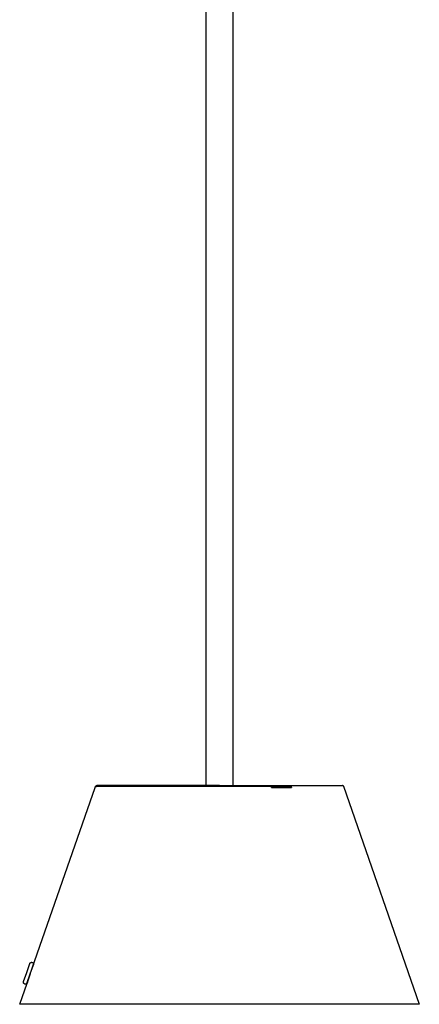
# Model space of a CAD drawing. Header units: millimetres. Extents: x 5000 to 6140, y 0 to 1986.
# Tile 6 of 8: x 5000 to 5210, y 476 to 993. Entities that reach past the tile are written whole.
import ezdxf

# ---------------------------------------------------------------- set-up
doc = ezdxf.new("R2010")
doc.units = ezdxf.units.MM
doc.layers.add('Make2D$Sichtbar$Kurven', color=7, linetype='Continuous', true_color=0x000000)

msp = doc.modelspace()

# ---------------------------------------------------------------- linework, layer by layer
at = {"layer": 'Make2D$Sichtbar$Kurven', "color": 18, "lineweight": -3, "true_color": 0x000000}
for p, q in [((5097.91, 591.12), (5097.92, 1195.8)), ((5111.92, 1195.42), (5111.91, 591.12)), ((5003.97, 487.8), (5039.56, 590.12)), ((5039.56, 590.12), (5039.79, 590.78)), ((5039.56, 590.12), (5039.84, 590.12)), ((5039.79, 590.78), (5040.26, 591.12)), ((5039.79, 590.78), (5040.07, 590.78)), ((5040.07, 590.78), (5039.84, 590.12)), ((5040.08, 590.82), (5040.07, 590.8)), ((5040.07, 590.8), (5040.07, 590.78)), ((5040.07, 590.78), (5132.13, 590.78)), ((5040.09, 590.83), (5040.08, 590.82)), ((5040.1, 590.86), (5040.09, 590.85)), ((5040.09, 590.85), (5040.09, 590.83)), ((5040.11, 590.88), (5040.1, 590.86)), ((5040.12, 590.89), (5040.11, 590.88)), ((5040.13, 590.91), (5040.12, 590.89)), ((5040.14, 590.92), (5040.13, 590.91)), ((5040.15, 590.93), (5040.14, 590.92)), ((5040.16, 590.95), (5040.15, 590.93)), ((5040.17, 590.96), (5040.16, 590.95)), ((5040.19, 590.97), (5040.17, 590.96)), ((5040.2, 590.98), (5040.19, 590.97)), ((5040.21, 591), (5040.2, 590.98)), ((5040.22, 591.01), (5040.21, 591)), ((5040.24, 591.02), (5040.22, 591.01)), ((5040.25, 591.03), (5040.24, 591.02)), ((5040.27, 591.04), (5040.25, 591.03)), ((5040.26, 591.12), (5040.54, 591.12)), ((5040.28, 591.05), (5040.27, 591.04)), ((5040.29, 591.05), (5040.28, 591.05)), ((5040.31, 591.06), (5040.29, 591.05)), ((5040.33, 591.07), (5040.31, 591.06)), ((5040.34, 591.08), (5040.33, 591.07)), ((5040.36, 591.08), (5040.34, 591.08)), ((5040.37, 591.09), (5040.36, 591.08)), ((5040.39, 591.1), (5040.37, 591.09)), ((5040.41, 591.1), (5040.39, 591.1)), ((5040.42, 591.11), (5040.41, 591.1)), ((5040.44, 591.11), (5040.42, 591.11)), ((5040.46, 591.11), (5040.44, 591.11)), ((5040.47, 591.11), (5040.46, 591.11)), ((5040.49, 591.12), (5040.47, 591.11)), ((5040.51, 591.12), (5040.49, 591.12)), ((5040.52, 591.12), (5040.51, 591.12)), ((5040.54, 591.12), (5040.52, 591.12)), ((5104.91, 591.12), (5040.54, 591.12)), ((5104.96, 591.12), (5104.91, 591.12)), ((5104.96, 591.12), (5131.89, 591.12)), ((5131.89, 591.12), (5131.89, 591.12)), ((5131.91, 591.12), (5131.89, 591.12)), ((5131.9, 591.12), (5142.29, 591.12)), ((5131.92, 591.11), (5131.91, 591.12)), ((5131.93, 591.11), (5131.92, 591.11)), ((5131.94, 591.1), (5131.93, 591.11)), ((5131.95, 591.1), (5131.94, 591.1)), ((5131.96, 591.09), (5131.95, 591.1)), ((5131.97, 591.08), (5131.96, 591.09)), ((5131.98, 591.08), (5131.97, 591.08)), ((5131.99, 591.07), (5131.98, 591.08)), ((5132, 591.06), (5131.99, 591.07)), ((5132.01, 591.06), (5132, 591.06)), ((5132.02, 591.05), (5132.01, 591.06)), ((5132.03, 591.04), (5132.02, 591.05)), ((5132.04, 591.03), (5132.03, 591.04)), ((5132.04, 591.02), (5132.04, 591.03)), ((5132.05, 591.01), (5132.04, 591.02)), ((5132.06, 591.01), (5132.05, 591.01)), ((5132.07, 591), (5132.06, 591.01)), ((5132.07, 590.99), (5132.07, 591)), ((5132.08, 590.98), (5132.07, 590.99)), ((5132.09, 590.97), (5132.08, 590.98)), ((5132.09, 590.96), (5132.09, 590.97)), ((5132.1, 590.95), (5132.09, 590.96)), ((5132.1, 590.93), (5132.1, 590.95)), ((5132.11, 590.92), (5132.1, 590.93)), ((5132.11, 590.91), (5132.11, 590.92)), ((5132.11, 590.9), (5132.11, 590.91)), ((5132.12, 590.89), (5132.11, 590.9)), ((5132.12, 590.88), (5132.12, 590.89)), ((5132.12, 590.87), (5132.12, 590.88)), ((5132.13, 590.85), (5132.12, 590.87)), ((5132.13, 590.84), (5132.13, 590.85)), ((5132.13, 590.83), (5132.13, 590.84)), ((5132.13, 590.82), (5132.13, 590.83)), ((5132.13, 590.81), (5132.13, 590.82)), ((5132.13, 590.8), (5132.13, 590.81)), ((5132.13, 590.78), (5132.13, 590.8)), ((5132.25, 590.12), (5132.13, 590.78)), ((5132.13, 590.78), (5142.52, 590.78)), ((5132.25, 590.12), (5142.64, 590.12)), ((5142.29, 591.12), (5142.52, 590.78)), ((5142.29, 591.12), (5142.3, 591.12)), ((5142.29, 591.12), (5169.55, 591.12)), ((5142.3, 591.12), (5142.31, 591.11)), ((5142.31, 591.11), (5142.32, 591.11)), ((5142.32, 591.11), (5142.33, 591.1)), ((5142.33, 591.1), (5142.34, 591.1)), ((5142.34, 591.1), (5142.35, 591.09)), ((5142.35, 591.09), (5142.36, 591.08)), ((5142.36, 591.08), (5142.37, 591.08)), ((5142.37, 591.08), (5142.38, 591.07)), ((5142.38, 591.07), (5142.39, 591.06)), ((5142.39, 591.06), (5142.4, 591.06)), ((5142.4, 591.06), (5142.41, 591.05)), ((5142.41, 591.05), (5142.42, 591.04)), ((5142.42, 591.04), (5142.43, 591.03)), ((5142.43, 591.03), (5142.44, 591.02)), ((5142.44, 591.02), (5142.44, 591.01)), ((5142.44, 591.01), (5142.45, 591.01)), ((5142.45, 591.01), (5142.46, 591)), ((5142.46, 591), (5142.46, 590.99)), ((5142.46, 590.99), (5142.47, 590.98)), ((5142.47, 590.98), (5142.48, 590.97)), ((5142.48, 590.97), (5142.48, 590.96)), ((5142.48, 590.96), (5142.49, 590.95)), ((5142.49, 590.95), (5142.49, 590.93)), ((5142.49, 590.93), (5142.5, 590.92)), ((5142.5, 590.92), (5142.5, 590.91)), ((5142.5, 590.91), (5142.51, 590.9)), ((5142.51, 590.9), (5142.51, 590.89)), ((5142.51, 590.89), (5142.51, 590.88)), ((5142.51, 590.88), (5142.52, 590.87)), ((5142.52, 590.87), (5142.52, 590.85)), ((5142.52, 590.85), (5142.52, 590.84)), ((5142.52, 590.84), (5142.52, 590.83)), ((5142.52, 590.83), (5142.52, 590.82)), ((5142.52, 590.82), (5142.52, 590.81)), ((5142.52, 590.81), (5142.52, 590.8)), ((5142.52, 590.8), (5142.52, 590.78)), ((5142.52, 590.78), (5142.64, 590.12)), ((5169.57, 591.12), (5169.55, 591.12)), ((5169.59, 591.12), (5169.57, 591.12)), ((5169.6, 591.12), (5169.59, 591.12)), ((5169.62, 591.11), (5169.6, 591.12)), ((5169.64, 591.11), (5169.62, 591.11)), ((5169.66, 591.11), (5169.64, 591.11)), ((5169.67, 591.11), (5169.66, 591.11)), ((5169.69, 591.1), (5169.67, 591.11)), ((5169.7, 591.1), (5169.69, 591.1)), ((5169.72, 591.09), (5169.7, 591.1)), ((5169.74, 591.08), (5169.72, 591.09)), ((5169.75, 591.08), (5169.74, 591.08)), ((5169.77, 591.07), (5169.75, 591.08)), ((5169.78, 591.06), (5169.77, 591.07)), ((5169.8, 591.05), (5169.78, 591.06)), ((5169.81, 591.05), (5169.8, 591.05)), ((5169.83, 591.04), (5169.81, 591.05)), ((5169.84, 591.03), (5169.83, 591.04)), ((5169.86, 591.02), (5169.84, 591.03)), ((5169.87, 591.01), (5169.86, 591.02)), ((5169.88, 590.99), (5169.87, 591.01)), ((5169.9, 590.98), (5169.88, 590.99)), ((5169.91, 590.97), (5169.9, 590.98)), ((5169.92, 590.96), (5169.91, 590.97)), ((5169.93, 590.95), (5169.92, 590.96)), ((5169.94, 590.93), (5169.93, 590.95)), ((5169.95, 590.92), (5169.94, 590.93)), ((5169.96, 590.91), (5169.95, 590.92)), ((5169.97, 590.89), (5169.96, 590.91)), ((5169.98, 590.88), (5169.97, 590.89)), ((5169.99, 590.86), (5169.98, 590.88)), ((5170, 590.85), (5169.99, 590.86)), ((5170.01, 590.83), (5170, 590.85)), ((5170.01, 590.82), (5170.01, 590.83)), ((5170.02, 590.8), (5170.01, 590.82)), ((5170.02, 590.78), (5170.02, 590.8)), ((5170.02, 590.78), (5209.82, 476.39)), ((5003.68, 493.03), (5005.31, 497.75)), ((5005.31, 497.75), (5005.33, 497.79)), ((5005.33, 497.79), (5005.34, 497.82)), ((5005.34, 497.82), (5005.35, 497.85)), ((5005.35, 497.85), (5005.37, 497.88)), ((5005.37, 497.88), (5005.38, 497.91)), ((5005.38, 497.91), (5005.4, 497.94)), ((5005.4, 497.94), (5005.42, 497.97)), ((5005.42, 497.97), (5005.44, 498)), ((5005.44, 498), (5005.46, 498.02)), ((5005.46, 498.02), (5005.48, 498.05)), ((5005.48, 498.05), (5005.5, 498.08)), ((5005.5, 498.08), (5005.52, 498.1)), ((5005.52, 498.1), (5005.55, 498.13)), ((5005.55, 498.13), (5005.57, 498.15)), ((5005.57, 498.15), (5005.6, 498.18)), ((5005.57, 492.38), (5007.2, 497.1)), ((5005.6, 498.18), (5005.62, 498.2)), ((5005.62, 498.2), (5005.65, 498.22)), ((5005.65, 498.22), (5005.68, 498.24)), ((5005.68, 498.24), (5005.7, 498.26)), ((5005.7, 498.26), (5005.73, 498.28)), ((5005.73, 498.28), (5005.76, 498.29)), ((5005.76, 498.29), (5005.79, 498.31)), ((5005.79, 498.31), (5005.82, 498.33)), ((5005.82, 498.33), (5005.85, 498.34)), ((5005.85, 498.34), (5005.89, 498.35)), ((5005.89, 498.35), (5005.92, 498.37)), ((5005.92, 498.37), (5005.95, 498.38)), ((5005.95, 498.38), (5005.98, 498.39)), ((5005.98, 498.39), (5006.01, 498.4)), ((5006.01, 498.4), (5006.05, 498.4)), ((5006.05, 498.4), (5006.08, 498.41)), ((5006.08, 498.41), (5006.12, 498.42)), ((5006.12, 498.42), (5006.15, 498.42)), ((5006.15, 498.42), (5006.18, 498.42)), ((5006.18, 498.42), (5006.22, 498.43)), ((5006.22, 498.43), (5006.25, 498.43)), ((5006.25, 498.43), (5006.29, 498.43)), ((5006.29, 498.43), (5006.32, 498.43)), ((5006.32, 498.43), (5006.35, 498.42)), ((5006.35, 498.42), (5006.39, 498.42)), ((5006.39, 498.42), (5006.42, 498.41)), ((5006.42, 498.41), (5006.45, 498.41)), ((5006.45, 498.41), (5006.49, 498.4)), ((5006.49, 498.4), (5006.52, 498.39)), ((5006.52, 498.39), (5006.55, 498.38)), ((5006.55, 498.38), (5006.59, 498.37)), ((5006.59, 498.37), (5006.62, 498.36)), ((5006.62, 498.36), (5006.65, 498.35)), ((5006.65, 498.35), (5006.68, 498.33)), ((5006.68, 498.33), (5006.71, 498.32)), ((5006.71, 498.32), (5006.74, 498.3)), ((5006.74, 498.3), (5006.77, 498.29)), ((5006.77, 498.29), (5006.8, 498.27)), ((5006.8, 498.27), (5006.83, 498.25)), ((5006.83, 498.25), (5006.86, 498.23)), ((5006.86, 498.23), (5006.88, 498.21)), ((5006.88, 498.21), (5006.91, 498.19)), ((5006.91, 498.19), (5006.94, 498.16)), ((5006.94, 498.16), (5006.96, 498.14)), ((5006.96, 498.14), (5006.98, 498.12)), ((5006.98, 498.12), (5007.01, 498.09)), ((5007.01, 498.09), (5007.03, 498.06)), ((5007.03, 498.06), (5007.05, 498.04)), ((5007.05, 498.04), (5007.07, 498.01)), ((5007.07, 498.01), (5007.09, 497.98)), ((5007.09, 497.98), (5007.11, 497.95)), ((5007.11, 497.95), (5007.13, 497.92)), ((5007.13, 497.92), (5007.14, 497.89)), ((5007.14, 497.89), (5007.16, 497.86)), ((5007.16, 497.86), (5007.17, 497.83)), ((5007.17, 497.83), (5007.19, 497.8)), ((5007.19, 497.8), (5007.2, 497.77)), ((5007.2, 497.77), (5007.21, 497.74)), ((5007.22, 497.13), (5007.2, 497.1)), ((5007.21, 497.74), (5007.22, 497.7)), ((5007.22, 497.7), (5007.23, 497.67)), ((5007.23, 497.2), (5007.22, 497.17)), ((5007.22, 497.17), (5007.22, 497.13)), ((5007.23, 497.67), (5007.24, 497.64)), ((5007.24, 497.23), (5007.23, 497.2)), ((5007.24, 497.64), (5007.24, 497.6)), ((5007.24, 497.6), (5007.25, 497.57)), ((5007.25, 497.27), (5007.24, 497.23)), ((5007.25, 497.57), (5007.25, 497.54)), ((5007.25, 497.54), (5007.26, 497.5)), ((5007.26, 497.33), (5007.25, 497.3)), ((5007.25, 497.3), (5007.25, 497.27)), ((5007.26, 497.5), (5007.26, 497.47)), ((5007.26, 497.47), (5007.26, 497.44)), ((5007.26, 497.44), (5007.26, 497.4)), ((5007.26, 497.4), (5007.26, 497.37)), ((5007.26, 497.37), (5007.26, 497.33)), ((5002.04, 488.3), (5003.68, 493.03)), ((5005.57, 492.38), (5003.93, 487.65)), ((5000, 476.39), (5003.87, 487.5)), ((5001.99, 488.07), (5002, 488.11)), ((5001.99, 488.04), (5001.99, 488.07)), ((5001.99, 488), (5001.99, 488.04)), ((5001.99, 487.97), (5001.99, 488)), ((5001.99, 487.94), (5001.99, 487.97)), ((5001.99, 487.9), (5001.99, 487.94)), ((5001.99, 487.87), (5001.99, 487.9)), ((5002, 487.83), (5001.99, 487.87)), ((5002, 488.14), (5002.01, 488.17)), ((5002, 488.11), (5002, 488.14)), ((5002, 487.8), (5002, 487.83)), ((5002.01, 487.77), (5002, 487.8)), ((5002.01, 488.21), (5002.02, 488.24)), ((5002.01, 488.17), (5002.01, 488.21)), ((5002.02, 487.73), (5002.01, 487.77)), ((5002.02, 488.24), (5002.03, 488.27)), ((5002.03, 487.7), (5002.02, 487.73)), ((5002.03, 488.27), (5002.04, 488.3)), ((5002.04, 487.67), (5002.03, 487.7)), ((5002.05, 487.64), (5002.04, 487.67)), ((5002.06, 487.6), (5002.05, 487.64)), ((5002.07, 487.57), (5002.06, 487.6)), ((5002.09, 487.54), (5002.07, 487.57)), ((5002.1, 487.51), (5002.09, 487.54)), ((5002.12, 487.48), (5002.1, 487.51)), ((5002.14, 487.45), (5002.12, 487.48)), ((5002.16, 487.42), (5002.14, 487.45)), ((5002.17, 487.39), (5002.16, 487.42)), ((5002.2, 487.37), (5002.17, 487.39)), ((5002.22, 487.34), (5002.2, 487.37)), ((5002.24, 487.31), (5002.22, 487.34)), ((5002.26, 487.29), (5002.24, 487.31)), ((5002.29, 487.26), (5002.26, 487.29)), ((5002.31, 487.24), (5002.29, 487.26)), ((5002.34, 487.22), (5002.31, 487.24)), ((5002.36, 487.2), (5002.34, 487.22)), ((5002.39, 487.18), (5002.36, 487.2)), ((5002.42, 487.16), (5002.39, 487.18)), ((5002.45, 487.14), (5002.42, 487.16)), ((5002.47, 487.12), (5002.45, 487.14)), ((5002.5, 487.1), (5002.47, 487.12)), ((5002.53, 487.09), (5002.5, 487.1)), ((5002.57, 487.07), (5002.53, 487.09)), ((5002.6, 487.06), (5002.57, 487.07)), ((5002.63, 487.04), (5002.6, 487.06)), ((5002.66, 487.03), (5002.63, 487.04)), ((5002.69, 487.02), (5002.66, 487.03)), ((5002.73, 487.01), (5002.69, 487.02)), ((5002.76, 487), (5002.73, 487.01)), ((5002.79, 487), (5002.76, 487)), ((5002.83, 486.99), (5002.79, 487)), ((5002.86, 486.99), (5002.83, 486.99)), ((5002.89, 486.98), (5002.86, 486.99)), ((5002.93, 486.98), (5002.89, 486.98)), ((5002.96, 486.98), (5002.93, 486.98)), ((5003, 486.98), (5002.96, 486.98)), ((5003.03, 486.98), (5003, 486.98)), ((5003.06, 486.98), (5003.03, 486.98)), ((5003.1, 486.98), (5003.06, 486.98)), ((5003.13, 486.99), (5003.1, 486.98)), ((5003.17, 486.99), (5003.13, 486.99)), ((5003.2, 487), (5003.17, 486.99)), ((5003.23, 487.01), (5003.2, 487)), ((5003.26, 487.02), (5003.23, 487.01)), ((5003.3, 487.03), (5003.26, 487.02)), ((5003.33, 487.04), (5003.3, 487.03)), ((5003.36, 487.05), (5003.33, 487.04)), ((5003.39, 487.06), (5003.36, 487.05)), ((5003.42, 487.08), (5003.39, 487.06)), ((5003.45, 487.09), (5003.42, 487.08)), ((5003.48, 487.11), (5003.45, 487.09)), ((5003.51, 487.13), (5003.48, 487.11)), ((5003.54, 487.15), (5003.51, 487.13)), ((5003.57, 487.17), (5003.54, 487.15)), ((5003.6, 487.19), (5003.57, 487.17)), ((5003.62, 487.21), (5003.6, 487.19)), ((5003.65, 487.23), (5003.62, 487.21)), ((5003.68, 487.25), (5003.65, 487.23)), ((5003.7, 487.28), (5003.68, 487.25)), ((5003.72, 487.3), (5003.7, 487.28)), ((5003.75, 487.33), (5003.72, 487.3)), ((5003.77, 487.35), (5003.75, 487.33)), ((5003.79, 487.38), (5003.77, 487.35)), ((5003.81, 487.41), (5003.79, 487.38)), ((5003.83, 487.44), (5003.81, 487.41)), ((5003.85, 487.46), (5003.83, 487.44)), ((5003.86, 487.49), (5003.85, 487.46)), ((5003.88, 487.52), (5003.86, 487.49)), ((5004.02, 487.91), (5003.87, 487.5)), ((5003.89, 487.56), (5003.88, 487.52)), ((5003.91, 487.59), (5003.89, 487.56)), ((5003.92, 487.62), (5003.91, 487.59)), ((5003.93, 487.65), (5003.92, 487.62)), ((5003.97, 487.8), (5004.03, 487.93)), ((5104.91, 476.39), (5000, 476.39)), ((5209.82, 476.39), (5104.91, 476.39))]:
    msp.add_line(p, q, dxfattribs=at)

doc.saveas('drawing.dxf')
